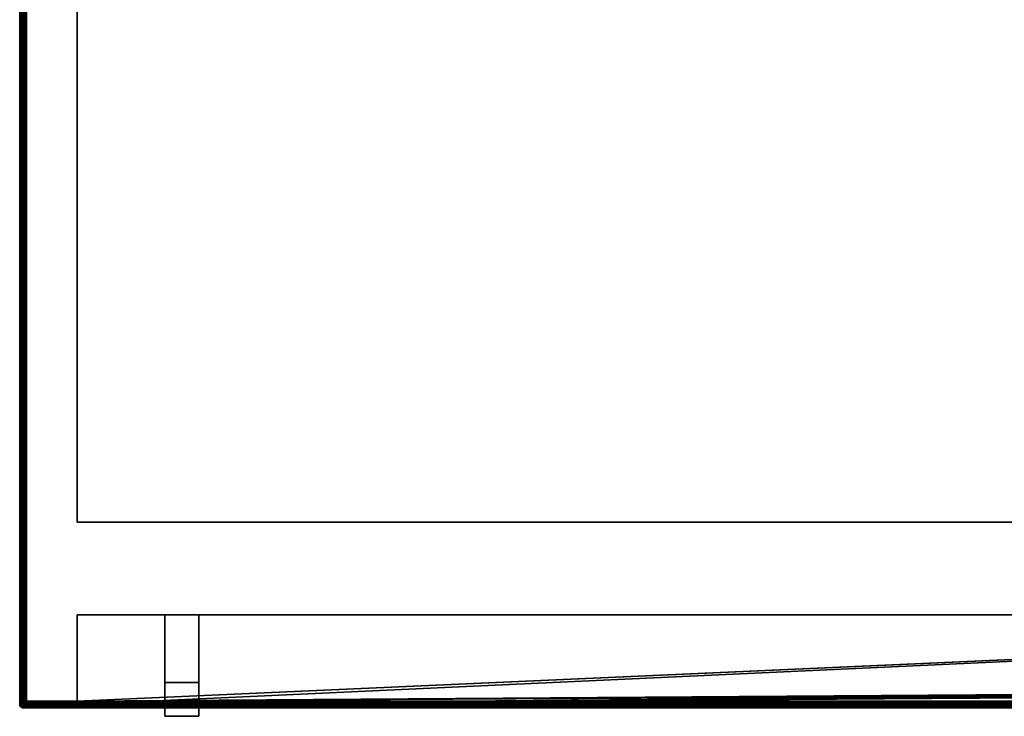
# Model space of a CAD drawing. Header units: millimetres. Extents: x -10 to 1199, y -425 to 10.
# Tile 1 of 6: x -1 to 290, y -402 to -196. Entities that reach past the tile are written whole.
import ezdxf

# ---------------------------------------------------------------- set-up
doc = ezdxf.new("R2010")
doc.units = ezdxf.units.MM
doc.header["$MEASUREMENT"] = 0
for name, color, linetype, lineweight in [('0 Misc', 7, 'Continuous', 35), ('10 Raster Images', 7, 'Continuous', 35), ('5 Hatches', 7, 'Continuous', 35)]:
    doc.layers.add(name, color=color, linetype=linetype, lineweight=lineweight)

msp = doc.modelspace()

# ---------------------------------------------------------------- linework, layer by layer
at = {"layer": '0 Misc', "color": 160, "linetype": 'Continuous', "lineweight": 25}
for p, q in [((-1, -399, 1076.5), (-1, -1, 1076.5)), ((-1, -1, 1096.5), (-1, -399, 1096.5)), ((0, -399, 1097.5), (0, -1, 1097.5)), ((0, -2, 1075.5), (0, -398, 1075.5)), ((0, -398, 1), (0, -2, 1)), ((1, -2), (1, -398)), ((16, -345, 16), (16, -20.5, 16)), ((16, -345, 1075.5), (16, -20.5, 1075.5)), ((16, -345, 16), (1182, -345, 16)), ((16, -345, 1075.5), (16, -345, 16)), ((1182, -345, 1075.5), (16, -345, 1075.5)), ((16, -372.5, 1075.5), (590, -372.5, 1075.5)), ((16, -399, 1075.5), (16, -372.5, 1075.5)), ((16, -372.5, 16), (16, -372.5, 1075.5)), ((16, -398, 16), (16, -372.5, 16)), ((590, -372.5, 16), (16, -372.5, 16)), ((16, -399, 1075.5), (590, -372.5, 1075.5)), ((16, -372.5, 1075.5), (16, -398.99, 15.16)), ((16, -372.5, 1075.5), (16, -398.89, 15.45)), ((16, -372.5, 1075.5), (16, -398.71, 15.71)), ((16, -372.5, 1075.5), (16, -398.45, 15.89)), ((16, -372.5, 1075.5), (16, -398.16, 15.99)), ((16, -372.5, 1075.5), (16, -398, 16)), ((16, -372.5, 16), (590, -372.5, 1075.5)), ((16, -372.5, 16), (52, -372.5, 818)), ((16, -372.5, 1075.5), (42, -372.5, 818)), ((42, -372.5, 818), (16, -372.5, 16)), ((16, -372.5, 1075.5), (42, -372.5, 828)), ((16, -372.5, 1075.5), (42, -372.5, 946)), ((16, -372.5, 1075.5), (42, -372.5, 956)), ((590, -372.5, 16), (16, -398, 16)), ((52, -372.5, 818), (42, -372.5, 818)), ((42, -372.5, 828), (52, -372.5, 828)), ((42, -372.5, 818), (42, -372.5, 828)), ((42, -372.5, 956), (52, -372.5, 956)), ((42, -372.5, 946), (42, -372.5, 956)), ((52, -372.5, 946), (42, -372.5, 946)), ((42, -372.5, 956), (42, -402.5, 956)), ((42, -402.5, 818), (42, -372.5, 818)), ((42, -372.5, 828), (42, -392.5, 828)), ((42, -392.5, 946), (42, -372.5, 946)), ((42, -372.5, 828), (590, -372.5, 1075.5)), ((42, -372.5, 828), (52, -372.5, 946)), ((42, -372.5, 956), (590, -372.5, 1075.5)), ((42, -372.5, 946), (42, -372.5, 828)), ((42, -392.5, 946), (42, -372.5, 956)), ((42, -372.5, 818), (42, -392.5, 828)), ((52, -372.5, 828), (52, -372.5, 818)), ((52, -372.5, 956), (52, -372.5, 946)), ((52, -372.5, 956), (52, -402.5, 956)), ((52, -392.5, 946), (52, -372.5, 946)), ((52, -372.5, 828), (52, -392.5, 828)), ((52, -402.5, 818), (52, -372.5, 818)), ((52, -372.5, 818), (590, -372.5, 1075.5)), ((52, -372.5, 828), (590, -372.5, 1075.5)), ((52, -372.5, 946), (590, -372.5, 1075.5)), ((52, -372.5, 956), (590, -372.5, 1075.5)), ((52, -392.5, 828), (52, -372.5, 818)), ((52, -372.5, 956), (52, -392.5, 946)), ((42, -392.5, 828), (42, -392.5, 946)), ((42, -392.5, 828), (52, -392.5, 828)), ((42, -392.5, 946), (52, -392.5, 946)), ((42, -402.5, 818), (42, -392.5, 946)), ((42, -392.5, 946), (42, -402.5, 956)), ((42, -392.5, 828), (42, -402.5, 818)), ((52, -392.5, 828), (52, -392.5, 946)), ((52, -402.5, 956), (52, -392.5, 828)), ((52, -392.5, 828), (52, -402.5, 818)), ((52, -402.5, 956), (52, -392.5, 946)), ((16, -399, 1075.5), (590, -394, 1075.5)), ((590, -394, 16), (16, -398, 16)), ((16, -399, 1075.5), (590.01, -394.16, 1075.5)), ((590.01, -394.16, 16), (16, -398, 16)), ((16, -399, 1075.5), (590.11, -394.45, 1075.5)), ((590.11, -394.45, 16), (16, -398, 16)), ((16, -399, 1075.5), (590.29, -394.71, 1075.5)), ((590.29, -394.71, 16), (16, -398, 16)), ((16, -399, 1075.5), (590.55, -394.89, 1075.5)), ((590.55, -394.89, 16), (16, -398, 16)), ((16, -399, 1075.5), (590.84, -394.99, 1075.5)), ((590.84, -394.99, 16), (16, -398, 16)), ((16, -399, 1075.5), (591, -395, 1075.5)), ((591, -395, 16), (16, -398, 16)), ((-1, -399, 1096.5), (-1, -399, 1076.5)), ((0, -398, 1075.5), (0, -398, 1)), ((1198, -399, 1097.5), (0, -399, 1097.5)), ((1, -398), (1197, -398)), ((1, -399, 1075.5), (16, -399, 1075.5)), ((1197, -399, 1), (1, -399, 1)), ((1, -399, 1), (1, -399, 1075.5)), ((1, -399, 1), (1183, -399, 15)), ((1, -399, 1075.5), (16, -399, 15)), ((16, -399, 15), (1, -399, 1)), ((1182, -398, 16), (16, -398, 16)), ((16, -399, 1075.5), (16, -398.99, 15.16)), ((16, -399, 1075.5), (1183, -399, 1075.5)), ((16, -399, 1075.5), (16, -399, 15)), ((16, -399, 15), (1183, -399, 15)), ((1198, -400, 1076.5), (0, -400, 1076.5)), ((0, -400, 1076.5), (0, -400, 1096.5)), ((0, -400, 1096.5), (1198, -400, 1096.5)), ((42, -402.5, 956), (42, -402.5, 818)), ((42, -402.5, 956), (52, -402.5, 956)), ((42, -402.5, 818), (52, -402.5, 818)), ((52, -402.5, 956), (52, -402.5, 818))]:
    msp.add_line(p, q, dxfattribs=at).dxf.unprotected_set("ltscale", 0)
at = {"layer": '0 Misc', "color": 160, "linetype": 'Continuous', "lineweight": 25, "extrusion": (0, 1, 0)}
for centre, start, end in [((0, 1096.5, -399), 0, 90), ((0, 1076.5, -399), 270, 0), ((-1, 1, -398), 270, 0)]:
    msp.add_arc(centre, 1, start, end, dxfattribs=at).dxf.unprotected_set("ltscale", 0)
at = {"layer": '0 Misc', "color": 160, "linetype": 'Continuous', "lineweight": 25, "extrusion": (0, 0, -1)}
msp.add_arc((0, -399, -1096.5), 1, 270, 0, dxfattribs=at).dxf.unprotected_set("ltscale", 0)
at = {"layer": '0 Misc', "color": 160, "linetype": 'Continuous', "lineweight": 25}
for centre in [(0, -399, 1076.5), (1, -398, 1)]:
    msp.add_arc(centre, 1, 180, 270, dxfattribs=at).dxf.unprotected_set("ltscale", 0)
at = {"layer": '0 Misc', "color": 160, "linetype": 'Continuous', "lineweight": 25, "extrusion": (-0.654654, 0.755929, 0)}
msp.add_arc((261.21, 1076.5, -301.62), 1.41, 246.6308, 270, dxfattribs=at).dxf.unprotected_set("ltscale", 0)
at = {"layer": '0 Misc', "color": 160, "linetype": 'Continuous', "lineweight": 25, "extrusion": (1, 0, 0)}
for centre, start, end in [((-399, 1096.5), 90, 180), ((-399, 1076.5), 180, 270), ((-398, 15, 16), 90, 180)]:
    msp.add_arc(centre, 1, start, end, dxfattribs=at).dxf.unprotected_set("ltscale", 0)
at = {"layer": '0 Misc', "color": 160, "linetype": 'Continuous', "lineweight": 25, "extrusion": (1, 0, -1.42109e-13)}
msp.add_arc((-398, 1, 1), 1, 180, 270, dxfattribs=at).dxf.unprotected_set("ltscale", 0)
at = {"layer": '0 Misc', "color": 7, "lineweight": 25}
for points, invisible_edges in [([(-1, -1, 1076.5), (-0.92, -399, 1076.12), (-1, -399, 1076.5)], 1), ([(-1, -1, 1076.5), (-0.92, -1, 1076.12), (-0.92, -399, 1076.12)], 12), ([(-1, -1, 1096.5), (-0.92, -399, 1096.88), (-0.92, -1, 1096.88)], 1), ([(-1, -1, 1096.5), (-1, -399, 1096.5), (-0.92, -399, 1096.88)], 12), ([(-1, -399, 1076.5), (-1, -1, 1096.5), (-1, -1, 1076.5)], 1), ([(-1, -399, 1076.5), (-1, -399, 1096.5), (-1, -1, 1096.5)], 12), ([(-0.92, -1, 1076.12), (-0.71, -399, 1075.79), (-0.92, -399, 1076.12)], 1), ([(-0.92, -1, 1076.12), (-0.71, -1, 1075.79), (-0.71, -399, 1075.79)], 12), ([(-0.71, -399, 1097.21), (-0.92, -1, 1096.88), (-0.92, -399, 1096.88)], 1), ([(-0.71, -399, 1097.21), (-0.71, -1, 1097.21), (-0.92, -1, 1096.88)], 12), ([(-0.71, -1, 1075.79), (-0.38, -399, 1075.58), (-0.71, -399, 1075.79)], 1), ([(-0.71, -1, 1075.79), (-0.38, -1, 1075.58), (-0.38, -399, 1075.58)], 12), ([(-0.38, -399, 1097.42), (-0.71, -1, 1097.21), (-0.71, -399, 1097.21)], 1), ([(-0.38, -399, 1097.42), (-0.38, -1, 1097.42), (-0.71, -1, 1097.21)], 12), ([(-0.38, -399, 1075.58), (-0.38, -1, 1075.58), (0, -2, 1075.5)], 1), ([(0, -399, 1097.5), (-0.38, -1, 1097.42), (-0.38, -399, 1097.42)], 1), ([(0, -399, 1097.5), (0, -1, 1097.5), (-0.38, -1, 1097.42)], 12), ([(-0.38, -399, 1075.58), (0, -2, 1075.5), (0, -398, 1075.5)], 1), ([(0, -399, 1097.5), (1198, -1, 1097.5), (0, -1, 1097.5)], 1), ([(0, -399, 1097.5), (1198, -399, 1097.5), (1198, -1, 1097.5)], 12), ([(0, -398, 1), (0.08, -2, 0.62), (0.08, -398, 0.62)], 1), ([(0, -398, 1), (0, -2, 1), (0.08, -2, 0.62)], 12), ([(0.29, -2, 0.29), (0.08, -398, 0.62), (0.08, -2, 0.62)], 1), ([(0.29, -2, 0.29), (0.29, -398, 0.29), (0.08, -398, 0.62)], 12), ([(0.62, -2, 0.08), (0.29, -398, 0.29), (0.29, -2, 0.29)], 1), ([(0.62, -2, 0.08), (0.62, -398, 0.08), (0.29, -398, 0.29)], 12), ([(1, -2, 0), (0.62, -398, 0.08), (0.62, -2, 0.08)], 1), ([(1, -2, 0), (1, -398, 0), (0.62, -398, 0.08)], 12), ([(1, -2), (1197, -398), (1, -398)], 1), ([(1, -2), (1197, -2), (1197, -398)], 12), ([(1182, -345, 16), (16, -20.5, 16), (16, -345, 16)], 1), ([(1182, -345, 16), (1182, -20.5, 16), (16, -20.5, 16)], 12), ([(16, -345, 16), (16, -20.5, 1075.5), (16, -345, 1075.5)], 1), ([(16, -345, 16), (16, -20.5, 16), (16, -20.5, 1075.5)], 12), ([(16, -345, 1075.5), (1182, -20.5, 1075.5), (1182, -345, 1075.5)], 1), ([(16, -345, 1075.5), (16, -20.5, 1075.5), (1182, -20.5, 1075.5)], 12), ([(16, -345, 1075.5), (1182, -345, 16), (16, -345, 16)], 1), ([(16, -345, 1075.5), (1182, -345, 1075.5), (1182, -345, 16)], 12), ([(42, -392.5, 946), (52, -392.5, 828), (42, -392.5, 828)], 1), ([(42, -392.5, 946), (52, -392.5, 946), (52, -392.5, 828)], 12), ([(-1, -399, 1096.5), (-0.92, -399.38, 1076.5), (-0.92, -399.38, 1096.5)], 1), ([(-1, -399, 1096.5), (-1, -399, 1076.5), (-0.92, -399.38, 1076.5)], 12), ([(-0.9, -399.21, 1096.87), (-0.98, -399.05, 1096.68), (-0.98, -399.18, 1096.55)], 12), ([(-0.9, -399.37, 1076.29), (-0.98, -399.05, 1076.32), (-0.9, -399.21, 1076.13)], 1), ([(-0.9, -399.37, 1076.29), (-0.98, -399.18, 1076.45), (-0.98, -399.05, 1076.32)], 12), ([(-0.9, -399.21, 1096.87), (-0.98, -399.18, 1096.55), (-0.9, -399.37, 1096.71)], 1), ([(-0.9, -399.21, 1096.87), (-0.72, -399.13, 1097.18), (-0.87, -399.01, 1097)], 1), ([(-0.76, -399.35, 1075.96), (-0.9, -399.21, 1076.13), (-0.87, -399.01, 1076)], 12), ([(-0.9, -399.21, 1096.87), (-0.76, -399.35, 1097.04), (-0.72, -399.13, 1097.18)], 12), ([(-0.76, -399.35, 1097.04), (-0.9, -399.21, 1096.87), (-0.9, -399.37, 1096.71)], 12), ([(-0.76, -399.54, 1076.15), (-0.9, -399.21, 1076.13), (-0.76, -399.35, 1075.96)], 1), ([(-0.76, -399.54, 1076.15), (-0.9, -399.37, 1076.29), (-0.9, -399.21, 1076.13)], 12), ([(-0.76, -399.35, 1075.96), (-0.87, -399.01, 1076), (-0.72, -399.13, 1075.82)], 1), ([(-0.76, -399.35, 1097.04), (-0.53, -399.25, 1097.31), (-0.72, -399.13, 1097.18)], 1), ([(-0.57, -399.48, 1075.83), (-0.76, -399.35, 1075.96), (-0.72, -399.13, 1075.82)], 12), ([(-0.76, -399.35, 1097.04), (-0.57, -399.48, 1097.17), (-0.53, -399.25, 1097.31)], 12), ([(-0.57, -399.48, 1075.83), (-0.72, -399.13, 1075.82), (-0.53, -399.25, 1075.69)], 1), ([(-0.3, -399.35, 1097.39), (-0.53, -399.25, 1097.31), (-0.57, -399.48, 1097.17)], 12), ([(-0.53, -399.25, 1075.69), (-0.34, -399.57, 1075.75), (-0.57, -399.48, 1075.83)], 1), ([(-0.53, -399.25, 1097.31), (-0.22, -399.11, 1097.47), (-0.45, -399, 1097.39)], 1), ([(-0.3, -399.35, 1075.61), (-0.53, -399.25, 1075.69), (-0.45, -399, 1075.61)], 12), ([(-0.53, -399.25, 1097.31), (-0.3, -399.35, 1097.39), (-0.22, -399.11, 1097.47)], 12), ([(-0.53, -399.25, 1075.69), (-0.3, -399.35, 1075.61), (-0.34, -399.57, 1075.75)], 12), ([(-0.3, -399.35, 1075.61), (-0.45, -399, 1075.61), (-0.22, -399.11, 1075.53)], 1), ([(0, -399.38, 1075.58), (1197, -399, 1075.5), (1198, -399.38, 1075.58)], 12), ([(0, -399.38, 1075.58), (1183, -399, 1075.5), (1197, -399, 1075.5)], 12), ([(0, -399.38, 1075.58), (1, -399, 1075.5), (16, -399, 1075.5)], 12), ([(0, -399.38, 1075.58), (0, -399, 1075.5), (1, -399, 1075.5)], 12), ([(1198, -399, 1097.5), (0, -399.38, 1097.42), (1198, -399.38, 1097.42)], 1), ([(1198, -399, 1097.5), (0, -399, 1097.5), (0, -399.38, 1097.42)], 12), ([(0.19, -398.25, 0.47), (0.03, -398.11, 0.78), (0.11, -398, 0.55)], 1), ([(0.19, -398.25, 0.47), (0.11, -398.35, 0.7), (0.03, -398.11, 0.78)], 12), ([(0.09, -398.42, 0.95), (0.11, -398.35, 0.7), (0.25, -398.57, 0.66)], 12), ([(0.09, -398.42, 0.95), (0.25, -398.57, 0.66), (0.22, -398.62, 0.91)], 1), ([(0.19, -398.25, 0.47), (0.25, -398.57, 0.66), (0.11, -398.35, 0.7)], 1), ([(0.46, -398.35, 0.24), (0.19, -398.25, 0.47), (0.32, -398.13, 0.28)], 1), ([(0.19, -398.25, 0.47), (0.33, -398.48, 0.43), (0.25, -398.57, 0.66)], 12), ([(0.46, -398.35, 0.24), (0.33, -398.48, 0.43), (0.19, -398.25, 0.47)], 12), ([(0.43, -398.75, 0.66), (0.22, -398.62, 0.91), (0.25, -398.57, 0.66)], 1), ([(0.43, -398.75, 0.66), (0.38, -398.78, 0.91), (0.22, -398.62, 0.91)], 12), ([(0.43, -398.75, 0.66), (0.25, -398.57, 0.66), (0.33, -398.48, 0.43)], 12), ([(0.63, -398.21, 0.1), (0.32, -398.13, 0.28), (0.5, -398.01, 0.13)], 1), ([(0.63, -398.21, 0.1), (0.46, -398.35, 0.24), (0.32, -398.13, 0.28)], 12), ([(0.46, -398.35, 0.24), (0.52, -398.67, 0.43), (0.33, -398.48, 0.43)], 1), ([(0.43, -398.75, 0.66), (0.33, -398.48, 0.43), (0.52, -398.67, 0.43)], 1), ([(0.38, -398.78, 0.91), (0.43, -398.75, 0.66), (0.65, -398.89, 0.7)], 12), ([(0.38, -398.78, 0.91), (0.65, -398.89, 0.7), (0.58, -398.91, 0.95)], 1), ([(0.75, -398.81, 0.47), (0.43, -398.75, 0.66), (0.52, -398.67, 0.43)], 1), ([(0.75, -398.81, 0.47), (0.65, -398.89, 0.7), (0.43, -398.75, 0.66)], 12), ([(0.63, -398.21, 0.1), (0.65, -398.54, 0.24), (0.46, -398.35, 0.24)], 1), ([(0.46, -398.35, 0.24), (0.65, -398.54, 0.24), (0.52, -398.67, 0.43)], 12), ([(0.87, -398.68, 0.28), (0.52, -398.67, 0.43), (0.65, -398.54, 0.24)], 1), ([(0.87, -398.68, 0.28), (0.75, -398.81, 0.47), (0.52, -398.67, 0.43)], 12), ([(0.63, -398.21, 0.1), (0.82, -398.05, 0.02), (0.95, -398.18, 0.02)], 12), ([(0.63, -398.21, 0.1), (0.95, -398.18, 0.02), (0.79, -398.37, 0.1)], 1), ([(0.63, -398.21, 0.1), (0.79, -398.37, 0.1), (0.65, -398.54, 0.24)], 12), ([(0.99, -398.5, 0.13), (0.65, -398.54, 0.24), (0.79, -398.37, 0.1)], 1), ([(0.99, -398.5, 0.13), (0.87, -398.68, 0.28), (0.65, -398.54, 0.24)], 12), ([(0.65, -398.89, 0.7), (0.75, -398.81, 0.47), (1, -398.89, 0.55)], 12), ([(0.65, -398.89, 0.7), (1, -398.89, 0.55), (0.89, -398.97, 0.78)], 1), ([(1, -398, 0), (1197, -398.38, 0.08), (1, -398.38, 0.08)], 1), ([(1, -398, 0), (1197, -398, 0), (1197, -398.38, 0.08)], 12), ([(1197, -398.71, 0.29), (1, -398.38, 0.08), (1197, -398.38, 0.08)], 1), ([(1197, -398.71, 0.29), (1, -398.71, 0.29), (1, -398.38, 0.08)], 12), ([(1197, -398.92, 0.62), (1, -398.71, 0.29), (1197, -398.71, 0.29)], 1), ([(1197, -398.92, 0.62), (1, -398.92, 0.62), (1, -398.71, 0.29)], 12), ([(1197, -399, 1), (1, -398.92, 0.62), (1197, -398.92, 0.62)], 1), ([(1197, -399, 1), (1, -399, 1), (1, -398.92, 0.62)], 12), ([(1182.29, -398.71, 15.71), (16, -398.92, 15.38), (1182.62, -398.92, 15.38)], 2), ([(1182.29, -398.71, 15.71), (16, -398.71, 15.71), (16, -398.92, 15.38)], 12), ([(16, -399, 15), (1182.62, -398.92, 15.38), (16, -398.92, 15.38)], 1), ([(16, -399, 15), (1183, -399, 15), (1182.62, -398.92, 15.38)], 1), ([(-0.92, -399.38, 1096.5), (-0.71, -399.71, 1076.5), (-0.71, -399.71, 1096.5)], 1), ([(-0.92, -399.38, 1096.5), (-0.92, -399.38, 1076.5), (-0.71, -399.71, 1076.5)], 12), ([(-0.76, -399.35, 1097.04), (-0.9, -399.37, 1096.71), (-0.76, -399.54, 1096.85)], 1), ([(-0.76, -399.54, 1096.85), (-0.9, -399.37, 1096.71), (-0.87, -399.5, 1096.51)], 12), ([(-0.9, -399.37, 1076.29), (-0.72, -399.68, 1076.37), (-0.87, -399.5, 1076.49)], 1), ([(-0.9, -399.37, 1076.29), (-0.76, -399.54, 1076.15), (-0.72, -399.68, 1076.37)], 12), ([(-0.76, -399.54, 1096.85), (-0.87, -399.5, 1096.51), (-0.72, -399.68, 1096.63)], 1), ([(-0.57, -399.48, 1097.17), (-0.76, -399.35, 1097.04), (-0.76, -399.54, 1096.85)], 12), ([(-0.57, -399.67, 1076.02), (-0.76, -399.35, 1075.96), (-0.57, -399.48, 1075.83)], 1), ([(-0.57, -399.67, 1076.02), (-0.76, -399.54, 1076.15), (-0.76, -399.35, 1075.96)], 12), ([(-0.57, -399.48, 1097.17), (-0.76, -399.54, 1096.85), (-0.57, -399.67, 1096.98)], 1), ([(-0.57, -399.67, 1096.98), (-0.76, -399.54, 1096.85), (-0.72, -399.68, 1096.63)], 12), ([(-0.76, -399.54, 1076.15), (-0.53, -399.81, 1076.25), (-0.72, -399.68, 1076.37)], 1), ([(-0.76, -399.54, 1076.15), (-0.57, -399.67, 1076.02), (-0.53, -399.81, 1076.25)], 12), ([(-0.57, -399.67, 1096.98), (-0.72, -399.68, 1096.63), (-0.53, -399.81, 1096.75)], 1), ([(-0.71, -399.71, 1096.5), (-0.38, -399.92, 1076.5), (-0.38, -399.92, 1096.5)], 1), ([(-0.71, -399.71, 1096.5), (-0.71, -399.71, 1076.5), (-0.38, -399.92, 1076.5)], 12), ([(-0.3, -399.35, 1097.39), (-0.57, -399.48, 1097.17), (-0.34, -399.57, 1097.25)], 1), ([(-0.34, -399.57, 1097.25), (-0.57, -399.48, 1097.17), (-0.57, -399.67, 1096.98)], 12), ([(-0.34, -399.75, 1075.93), (-0.57, -399.48, 1075.83), (-0.34, -399.57, 1075.75)], 1), ([(-0.34, -399.75, 1075.93), (-0.57, -399.67, 1076.02), (-0.57, -399.48, 1075.83)], 12), ([(-0.34, -399.57, 1097.25), (-0.57, -399.67, 1096.98), (-0.34, -399.75, 1097.07)], 1), ([(-0.53, -399.81, 1096.75), (-0.34, -399.75, 1097.07), (-0.57, -399.67, 1096.98)], 1), ([(-0.3, -399.89, 1076.16), (-0.57, -399.67, 1076.02), (-0.34, -399.75, 1075.93)], 1), ([(-0.3, -399.89, 1076.16), (-0.53, -399.81, 1076.25), (-0.57, -399.67, 1076.02)], 12), ([(-0.53, -399.81, 1096.75), (-0.3, -399.89, 1096.85), (-0.34, -399.75, 1097.07)], 12), ([(-0.3, -399.89, 1096.85), (-0.53, -399.81, 1096.75), (-0.45, -399.89, 1096.5)], 12), ([(-0.53, -399.81, 1076.25), (-0.22, -399.97, 1076.39), (-0.45, -399.89, 1076.5)], 1), ([(-0.53, -399.81, 1076.25), (-0.3, -399.89, 1076.16), (-0.22, -399.97, 1076.39)], 12), ([(-0.3, -399.89, 1096.85), (-0.45, -399.89, 1096.5), (-0.22, -399.97, 1096.61)], 1), ([(0, -400, 1076.5), (-0.38, -399.92, 1096.5), (-0.38, -399.92, 1076.5)], 1), ([(0, -400, 1076.5), (0, -400, 1096.5), (-0.38, -399.92, 1096.5)], 12), ([(-0.05, -399.42, 1097.41), (-0.3, -399.35, 1097.39), (-0.34, -399.57, 1097.25)], 12), ([(-0.09, -399.62, 1075.72), (-0.34, -399.57, 1075.75), (-0.3, -399.35, 1075.61)], 12), ([(-0.05, -399.42, 1097.41), (-0.34, -399.57, 1097.25), (-0.09, -399.62, 1097.28)], 1), ([(-0.09, -399.62, 1097.28), (-0.34, -399.57, 1097.25), (-0.34, -399.75, 1097.07)], 12), ([(-0.09, -399.78, 1075.88), (-0.34, -399.57, 1075.75), (-0.09, -399.62, 1075.72)], 1), ([(-0.09, -399.78, 1075.88), (-0.34, -399.75, 1075.93), (-0.34, -399.57, 1075.75)], 12), ([(-0.09, -399.62, 1097.28), (-0.34, -399.75, 1097.07), (-0.09, -399.78, 1097.12)], 1), ([(-0.09, -399.78, 1097.12), (-0.34, -399.75, 1097.07), (-0.3, -399.89, 1096.85)], 12), ([(-0.05, -399.91, 1076.08), (-0.34, -399.75, 1075.93), (-0.09, -399.78, 1075.88)], 1), ([(-0.05, -399.91, 1076.08), (-0.3, -399.89, 1076.16), (-0.34, -399.75, 1075.93)], 12), ([(-0.09, -399.62, 1075.72), (-0.3, -399.35, 1075.61), (-0.05, -399.42, 1075.59)], 1), ([(-0.09, -399.78, 1097.12), (-0.3, -399.89, 1096.85), (-0.05, -399.91, 1096.92)], 1), ([(0, -399.71, 1075.79), (1198, -399.38, 1075.58), (1198, -399.71, 1075.79)], 1), ([(0, -399.71, 1075.79), (0, -399.38, 1075.58), (1198, -399.38, 1075.58)], 12), ([(1198, -399.38, 1097.42), (0, -399.71, 1097.21), (1198, -399.71, 1097.21)], 1), ([(1198, -399.38, 1097.42), (0, -399.38, 1097.42), (0, -399.71, 1097.21)], 12), ([(0, -399.92, 1076.12), (1198, -399.71, 1075.79), (1198, -399.92, 1076.12)], 1), ([(0, -399.92, 1076.12), (0, -399.71, 1075.79), (1198, -399.71, 1075.79)], 12), ([(1198, -399.71, 1097.21), (0, -399.92, 1096.88), (1198, -399.92, 1096.88)], 1), ([(1198, -399.71, 1097.21), (0, -399.71, 1097.21), (0, -399.92, 1096.88)], 12), ([(0, -400, 1076.5), (1198, -399.92, 1076.12), (1198, -400, 1076.5)], 1), ([(0, -400, 1076.5), (0, -399.92, 1076.12), (1198, -399.92, 1076.12)], 12), ([(0, -400, 1096.5), (1198, -399.92, 1096.88), (0, -399.92, 1096.88)], 1), ([(0, -400, 1096.5), (1198, -400, 1096.5), (1198, -399.92, 1096.88)], 12), ([(1198, -400, 1076.5), (0, -400, 1096.5), (0, -400, 1076.5)], 1), ([(1198, -400, 1076.5), (1198, -400, 1096.5), (0, -400, 1096.5)], 12)]:
    msp.add_3dface(points, dxfattribs=dict(at, invisible_edges=invisible_edges))
for points in [[(590, -372.5, 1075.5), (16, -399, 1075.5), (16, -372.5, 1075.5)], [(16, -399, 1075.5), (590, -372.5, 1075.5), (590, -394, 1075.5)], [(16, -399, 1075.5), (16, -398.99, 15.16), (16, -372.5, 1075.5)], [(16, -372.5, 1075.5), (16, -398.99, 15.16), (16, -398.89, 15.45)], [(16, -372.5, 1075.5), (16, -398.89, 15.45), (16, -398.71, 15.71)], [(16, -372.5, 1075.5), (16, -398.71, 15.71), (16, -398.45, 15.89)], [(16, -372.5, 1075.5), (16, -398.45, 15.89), (16, -398.16, 15.99)], [(16, -372.5, 1075.5), (16, -398.16, 15.99), (16, -398, 16)], [(16, -372.5, 1075.5), (16, -398, 16), (16, -372.5, 16)], [(16, -398, 16), (590, -372.5, 16), (16, -372.5, 16)], [(590, -372.5, 16), (16, -398, 16), (590, -394, 16)], [(16, -399, 1075.5), (590, -394, 1075.5), (590.01, -394.16, 1075.5)], [(590, -394, 16), (16, -398, 16), (590.01, -394.16, 16)], [(16, -399, 1075.5), (590.01, -394.16, 1075.5), (590.11, -394.45, 1075.5)], [(590.01, -394.16, 16), (16, -398, 16), (590.11, -394.45, 16)], [(16, -399, 1075.5), (590.11, -394.45, 1075.5), (590.29, -394.71, 1075.5)], [(590.11, -394.45, 16), (16, -398, 16), (590.29, -394.71, 16)], [(16, -399, 1075.5), (590.29, -394.71, 1075.5), (590.55, -394.89, 1075.5)], [(590.29, -394.71, 16), (16, -398, 16), (590.55, -394.89, 16)], [(16, -399, 1075.5), (590.55, -394.89, 1075.5), (590.84, -394.99, 1075.5)], [(590.55, -394.89, 16), (16, -398, 16), (590.84, -394.99, 16)], [(16, -399, 1075.5), (590.84, -394.99, 1075.5), (591, -395, 1075.5)], [(590.84, -394.99, 16), (16, -398, 16), (591, -395, 16)], [(16, -399, 1075.5), (591, -395, 1075.5), (1183, -399, 1075.5)], [(591, -395, 16), (16, -398, 16), (1182, -398, 16)], [(-0.98, -399.05, 1096.68), (-0.92, -399, 1096.88), (-1, -399, 1096.5)], [(-0.98, -399.18, 1096.55), (-0.98, -399.05, 1096.68), (-1, -399, 1096.5)], [(-0.98, -399.18, 1096.55), (-1, -399, 1096.5), (-0.92, -399.38, 1096.5)], [(-0.98, -399.18, 1076.45), (-0.92, -399.38, 1076.5), (-1, -399, 1076.5)], [(-0.98, -399.05, 1076.32), (-0.98, -399.18, 1076.45), (-1, -399, 1076.5)], [(-0.98, -399.05, 1076.32), (-1, -399, 1076.5), (-0.92, -399, 1076.12)], [(-0.9, -399.21, 1096.87), (-0.92, -399, 1096.88), (-0.98, -399.05, 1096.68)], [(-0.92, -399, 1076.12), (-0.9, -399.21, 1076.13), (-0.98, -399.05, 1076.32)], [(-0.92, -399.38, 1096.5), (-0.9, -399.37, 1096.71), (-0.98, -399.18, 1096.55)], [(-0.9, -399.37, 1076.29), (-0.92, -399.38, 1076.5), (-0.98, -399.18, 1076.45)], [(-0.92, -399, 1096.88), (-0.87, -399.01, 1097), (-0.71, -399, 1097.21)], [(-0.92, -399, 1096.88), (-0.9, -399.21, 1096.87), (-0.87, -399.01, 1097)], [(-0.71, -399, 1075.79), (-0.87, -399.01, 1076), (-0.92, -399, 1076.12)], [(-0.9, -399.21, 1076.13), (-0.92, -399, 1076.12), (-0.87, -399.01, 1076)], [(-0.71, -399, 1097.21), (-0.87, -399.01, 1097), (-0.72, -399.13, 1097.18)], [(-0.71, -399, 1075.79), (-0.72, -399.13, 1075.82), (-0.87, -399.01, 1076)], [(-0.71, -399, 1097.21), (-0.72, -399.13, 1097.18), (-0.53, -399.25, 1097.31)], [(-0.53, -399.25, 1075.69), (-0.72, -399.13, 1075.82), (-0.71, -399, 1075.79)], [(-0.71, -399, 1097.21), (-0.45, -399, 1097.39), (-0.38, -399, 1097.42)], [(-0.71, -399, 1097.21), (-0.53, -399.25, 1097.31), (-0.45, -399, 1097.39)], [(-0.71, -399, 1075.79), (-0.45, -399, 1075.61), (-0.53, -399.25, 1075.69)], [(-0.71, -399, 1075.79), (-0.38, -399, 1075.58), (-0.45, -399, 1075.61)], [(-0.38, -399, 1097.42), (-0.45, -399, 1097.39), (-0.22, -399.11, 1097.47)], [(-0.45, -399, 1075.61), (-0.38, -399, 1075.58), (-0.22, -399.11, 1075.53)], [(0, -398, 1075.5), (0, -399, 1075.5), (-0.38, -399, 1075.58)], [(-0.38, -399, 1097.42), (-0.22, -399.11, 1097.47), (0, -399, 1097.5)], [(-0.22, -399.11, 1075.53), (-0.38, -399, 1075.58), (0, -399, 1075.5)], [(-0.22, -399.11, 1097.47), (-0.3, -399.35, 1097.39), (-0.05, -399.42, 1097.41)], [(0, -399.38, 1075.58), (-0.3, -399.35, 1075.61), (-0.22, -399.11, 1075.53)], [(-0.05, -399.42, 1097.41), (0, -399, 1097.5), (-0.22, -399.11, 1097.47)], [(0, -399.38, 1075.58), (-0.22, -399.11, 1075.53), (0, -399, 1075.5)], [(0, -399, 1097.5), (-0.05, -399.42, 1097.41), (0, -399.38, 1097.42)], [(0.02, -398.19, 1075.5), (0, -399, 1075.5), (0, -398, 1075.5)], [(0, -398, 1), (0.08, -398.38, 1), (0.02, -398.19, 1075.5)], [(0, -398, 1075.5), (0, -398, 1), (0.02, -398.19, 1075.5)], [(0, -398, 1), (0.03, -398.11, 0.78), (0.08, -398.38, 1)], [(0, -398, 1), (0.08, -398, 0.62), (0.03, -398.11, 0.78)], [(0.02, -398.19, 1075.5), (0.08, -398.38, 1075.5), (0, -399, 1075.5)], [(0, -399, 1075.5), (0.08, -398.38, 1075.5), (0.15, -398.85, 1075.51)], [(0, -399, 1075.5), (0.15, -398.85, 1075.51), (0.62, -398.92, 1075.5)], [(0, -399, 1075.5), (0.62, -398.92, 1075.5), (0.81, -398.98, 1075.5)], [(0, -399, 1075.5), (0.81, -398.98, 1075.5), (1, -399, 1075.5)], [(16, -399, 1075.5), (1183, -399, 1075.5), (0, -399.38, 1075.58)], [(0.08, -398.38, 1), (0.08, -398.38, 1075.5), (0.02, -398.19, 1075.5)], [(0.03, -398.11, 0.78), (0.08, -398, 0.62), (0.11, -398, 0.55)], [(0.09, -398.42, 0.95), (0.03, -398.11, 0.78), (0.11, -398.35, 0.7)], [(0.03, -398.11, 0.78), (0.09, -398.42, 0.95), (0.08, -398.38, 1)], [(0.11, -398, 0.55), (0.08, -398, 0.62), (0.29, -398, 0.29)], [(0.15, -398.85, 1075.51), (0.08, -398.38, 1075.5), (0.17, -398.56, 1075.51)], [(0.17, -398.56, 1075.51), (0.08, -398.38, 1075.5), (0.08, -398.38, 1)], [(0.17, -398.56, 1075.51), (0.08, -398.38, 1), (0.29, -398.71, 1)], [(0.22, -398.62, 0.91), (0.08, -398.38, 1), (0.09, -398.42, 0.95)], [(0.22, -398.62, 0.91), (0.29, -398.71, 1), (0.08, -398.38, 1)], [(0.19, -398.25, 0.47), (0.11, -398, 0.55), (0.29, -398, 0.29)], [(0.29, -398.71, 1075.54), (0.15, -398.85, 1075.51), (0.17, -398.56, 1075.51)], [(0.44, -398.83, 1075.51), (0.15, -398.85, 1075.51), (0.29, -398.71, 1075.54)], [(0.62, -398.92, 1075.5), (0.15, -398.85, 1075.51), (0.44, -398.83, 1075.51)], [(0.29, -398.71, 1075.54), (0.17, -398.56, 1075.51), (0.29, -398.71, 1)], [(0.19, -398.25, 0.47), (0.29, -398, 0.29), (0.32, -398.13, 0.28)], [(0.38, -398.78, 0.91), (0.29, -398.71, 1), (0.22, -398.62, 0.91)], [(0.5, -398.01, 0.13), (0.32, -398.13, 0.28), (0.29, -398, 0.29)], [(0.62, -398, 0.08), (0.5, -398.01, 0.13), (0.29, -398, 0.29)], [(0.29, -398.71, 1), (0.44, -398.83, 1075.51), (0.29, -398.71, 1075.54)], [(0.29, -398.71, 1), (0.62, -398.92, 1), (0.44, -398.83, 1075.51)], [(0.58, -398.91, 0.95), (0.62, -398.92, 1), (0.29, -398.71, 1)], [(0.38, -398.78, 0.91), (0.58, -398.91, 0.95), (0.29, -398.71, 1)], [(0.44, -398.83, 1075.51), (0.62, -398.92, 1), (0.62, -398.92, 1075.5)], [(0.62, -398, 0.08), (0.63, -398.21, 0.1), (0.5, -398.01, 0.13)], [(0.58, -398.91, 0.95), (0.65, -398.89, 0.7), (0.62, -398.92, 1)], [(0.82, -398.05, 0.02), (0.63, -398.21, 0.1), (0.62, -398, 0.08)], [(0.62, -398, 0.08), (1, -398, 0), (0.82, -398.05, 0.02)], [(0.62, -398.92, 1), (0.65, -398.89, 0.7), (0.89, -398.97, 0.78)], [(0.62, -398.92, 1075.5), (0.62, -398.92, 1), (0.81, -398.98, 1075.5)], [(0.81, -398.98, 1075.5), (0.62, -398.92, 1), (1, -399, 1)], [(0.62, -398.92, 1), (0.89, -398.97, 0.78), (1, -399, 1)], [(1, -398.71, 0.29), (0.75, -398.81, 0.47), (0.87, -398.68, 0.28)], [(0.75, -398.81, 0.47), (1, -398.71, 0.29), (1, -398.89, 0.55)], [(0.79, -398.37, 0.1), (0.95, -398.18, 0.02), (1, -398.38, 0.08)], [(0.79, -398.37, 0.1), (1, -398.38, 0.08), (0.99, -398.5, 0.13)], [(1, -399, 1075.5), (0.81, -398.98, 1075.5), (1, -399, 1)], [(0.82, -398.05, 0.02), (1, -398, 0), (0.95, -398.18, 0.02)], [(0.99, -398.5, 0.13), (1, -398.71, 0.29), (0.87, -398.68, 0.28)], [(1, -398.89, 0.55), (1, -398.92, 0.62), (0.89, -398.97, 0.78)], [(0.89, -398.97, 0.78), (1, -398.92, 0.62), (1, -399, 1)], [(0.95, -398.18, 0.02), (1, -398, 0), (1, -398.38, 0.08)], [(1, -398.71, 0.29), (0.99, -398.5, 0.13), (1, -398.38, 0.08)], [(1, -398.89, 0.55), (1, -398.71, 0.29), (1, -398.92, 0.62)], [(1197, -399, 1), (1183, -399, 15), (1, -399, 1)], [(1, -399, 1), (16, -399, 15), (1, -399, 1075.5)], [(16, -399, 15), (1, -399, 1), (1183, -399, 15)], [(1, -399, 1075.5), (16, -399, 15), (16, -399, 1075.5)], [(1182.02, -398.2, 15.98), (1182, -398, 16), (16, -398, 16)], [(16, -398.38, 15.92), (1182.02, -398.2, 15.98), (16, -398, 16)], [(16, -398.38, 15.92), (1182.08, -398.38, 15.92), (1182.02, -398.2, 15.98)], [(1182.17, -398.56, 15.83), (1182.08, -398.38, 15.92), (16, -398.38, 15.92)], [(1182.17, -398.56, 15.83), (16, -398.38, 15.92), (16, -398.71, 15.71)], [(1182.29, -398.71, 15.71), (1182.17, -398.56, 15.83), (16, -398.71, 15.71)], [(16, -398.99, 15.16), (16, -399, 1075.5), (16, -399, 15)], [(-0.9, -399.37, 1096.71), (-0.92, -399.38, 1096.5), (-0.87, -399.5, 1096.51)], [(-0.92, -399.38, 1076.5), (-0.9, -399.37, 1076.29), (-0.87, -399.5, 1076.49)], [(-0.71, -399.71, 1096.5), (-0.87, -399.5, 1096.51), (-0.92, -399.38, 1096.5)], [(-0.92, -399.38, 1076.5), (-0.87, -399.5, 1076.49), (-0.71, -399.71, 1076.5)], [(-0.71, -399.71, 1096.5), (-0.72, -399.68, 1096.63), (-0.87, -399.5, 1096.51)], [(-0.71, -399.71, 1076.5), (-0.87, -399.5, 1076.49), (-0.72, -399.68, 1076.37)], [(-0.53, -399.81, 1096.75), (-0.72, -399.68, 1096.63), (-0.71, -399.71, 1096.5)], [(-0.71, -399.71, 1076.5), (-0.72, -399.68, 1076.37), (-0.53, -399.81, 1076.25)], [(-0.71, -399.71, 1096.5), (-0.45, -399.89, 1096.5), (-0.53, -399.81, 1096.75)], [(-0.71, -399.71, 1096.5), (-0.38, -399.92, 1096.5), (-0.45, -399.89, 1096.5)], [(-0.71, -399.71, 1076.5), (-0.45, -399.89, 1076.5), (-0.38, -399.92, 1076.5)], [(-0.71, -399.71, 1076.5), (-0.53, -399.81, 1076.25), (-0.45, -399.89, 1076.5)], [(-0.45, -399.89, 1096.5), (-0.38, -399.92, 1096.5), (-0.22, -399.97, 1096.61)], [(-0.38, -399.92, 1076.5), (-0.45, -399.89, 1076.5), (-0.22, -399.97, 1076.39)], [(-0.22, -399.97, 1096.61), (-0.38, -399.92, 1096.5), (0, -400, 1096.5)], [(-0.38, -399.92, 1076.5), (-0.22, -399.97, 1076.39), (0, -400, 1076.5)], [(-0.3, -399.35, 1075.61), (0, -399.38, 1075.58), (-0.05, -399.42, 1075.59)], [(-0.3, -399.89, 1096.85), (0, -399.92, 1096.88), (-0.05, -399.91, 1096.92)], [(0, -399.92, 1096.88), (-0.3, -399.89, 1096.85), (-0.22, -399.97, 1096.61)], [(-0.22, -399.97, 1076.39), (-0.3, -399.89, 1076.16), (-0.05, -399.91, 1076.08)], [(-0.05, -399.91, 1076.08), (0, -400, 1076.5), (-0.22, -399.97, 1076.39)], [(0, -399.92, 1096.88), (-0.22, -399.97, 1096.61), (0, -400, 1096.5)], [(0, -399.38, 1097.42), (-0.09, -399.62, 1097.28), (0, -399.71, 1097.21)], [(-0.05, -399.42, 1097.41), (-0.09, -399.62, 1097.28), (0, -399.38, 1097.42)], [(-0.05, -399.42, 1075.59), (0, -399.71, 1075.79), (-0.09, -399.62, 1075.72)], [(-0.09, -399.62, 1097.28), (-0.09, -399.78, 1097.12), (0, -399.71, 1097.21)], [(-0.09, -399.78, 1075.88), (-0.09, -399.62, 1075.72), (0, -399.71, 1075.79)], [(-0.05, -399.91, 1096.92), (0, -399.71, 1097.21), (-0.09, -399.78, 1097.12)], [(0, -399.92, 1076.12), (-0.09, -399.78, 1075.88), (0, -399.71, 1075.79)], [(-0.05, -399.91, 1076.08), (-0.09, -399.78, 1075.88), (0, -399.92, 1076.12)], [(-0.05, -399.42, 1075.59), (0, -399.38, 1075.58), (0, -399.71, 1075.79)], [(-0.05, -399.91, 1096.92), (0, -399.92, 1096.88), (0, -399.71, 1097.21)], [(0, -400, 1076.5), (-0.05, -399.91, 1076.08), (0, -399.92, 1076.12)]]:
    msp.add_3dface(points, dxfattribs=at)
at = {"layer": '0 Misc', "color": 98, "lineweight": 25}
for points, invisible_edges in [([(42, -402.5, 956), (52, -372.5, 956), (42, -372.5, 956)], 1), ([(42, -402.5, 956), (52, -402.5, 956), (52, -372.5, 956)], 12), ([(42, -372.5, 818), (52, -402.5, 818), (42, -402.5, 818)], 1), ([(42, -372.5, 818), (52, -372.5, 818), (52, -402.5, 818)], 12), ([(42, -392.5, 828), (52, -372.5, 828), (42, -372.5, 828)], 1), ([(42, -392.5, 828), (52, -392.5, 828), (52, -372.5, 828)], 12), ([(42, -372.5, 946), (52, -392.5, 946), (42, -392.5, 946)], 1), ([(42, -372.5, 946), (52, -372.5, 946), (52, -392.5, 946)], 12), ([(42, -402.5, 818), (52, -402.5, 956), (42, -402.5, 956)], 1), ([(42, -402.5, 818), (52, -402.5, 818), (52, -402.5, 956)], 12)]:
    msp.add_3dface(points, dxfattribs=dict(at, invisible_edges=invisible_edges))
for points in [[(42, -392.5, 946), (42, -402.5, 956), (42, -372.5, 956)], [(42, -392.5, 946), (42, -372.5, 956), (42, -372.5, 946)], [(42, -402.5, 818), (42, -392.5, 828), (42, -372.5, 818)], [(42, -372.5, 818), (42, -392.5, 828), (42, -372.5, 828)], [(52, -392.5, 828), (52, -402.5, 818), (52, -372.5, 818)], [(52, -392.5, 828), (52, -372.5, 818), (52, -372.5, 828)], [(52, -392.5, 946), (52, -372.5, 956), (52, -402.5, 956)], [(52, -372.5, 956), (52, -392.5, 946), (52, -372.5, 946)], [(42, -402.5, 956), (42, -392.5, 946), (42, -402.5, 818)], [(42, -392.5, 828), (42, -402.5, 818), (42, -392.5, 946)], [(52, -402.5, 818), (52, -392.5, 828), (52, -402.5, 956)], [(52, -402.5, 956), (52, -392.5, 828), (52, -392.5, 946)]]:
    msp.add_3dface(points, dxfattribs=at)
at = {"layer": '10 Raster Images', "color": 160, "linetype": 'Continuous', "lineweight": 25}
for p, q in [((590, -372.5, 1075.5), (16, -372.5, 1075.5)), ((16, -372.5, 1075.5), (16, -399, 1075.5)), ((16, -399, 1075.5), (16, -372.5, 1075.5)), ((16, -372.5, 1075.5), (16, -372.5, 16)), ((16, -372.5, 16), (16, -398, 16)), ((590, -372.5, 16), (16, -372.5, 16)), ((16, -372.5, 16), (16, -372.5, 1075.5)), ((16, -372.5, 1075.5), (590, -372.5, 1075.5)), ((16, -398, 16), (16, -372.5, 16)), ((16, -372.5, 16), (590, -372.5, 16)), ((52, -372.5, 828), (42, -372.5, 828)), ((52, -372.5, 956), (42, -372.5, 956)), ((42, -372.5, 818), (52, -372.5, 818)), ((42, -372.5, 828), (42, -372.5, 818)), ((42, -372.5, 946), (52, -372.5, 946)), ((42, -372.5, 956), (42, -372.5, 946)), ((42, -372.5, 956), (42, -402.5, 956)), ((42, -392.5, 946), (42, -372.5, 946)), ((42, -372.5, 946), (42, -372.5, 956)), ((42, -402.5, 818), (42, -372.5, 818)), ((42, -372.5, 818), (42, -372.5, 828)), ((42, -372.5, 828), (42, -392.5, 828)), ((52, -372.5, 818), (52, -372.5, 828)), ((52, -372.5, 946), (52, -372.5, 956)), ((52, -372.5, 818), (52, -402.5, 818)), ((52, -392.5, 828), (52, -372.5, 828)), ((52, -372.5, 828), (52, -372.5, 818)), ((52, -402.5, 956), (52, -372.5, 956)), ((52, -372.5, 956), (52, -372.5, 946)), ((52, -372.5, 946), (52, -392.5, 946)), ((42, -392.5, 828), (42, -392.5, 946)), ((52, -392.5, 946), (52, -392.5, 828)), ((1197, -399, 1), (1, -399, 1)), ((1, -399, 1), (1, -399, 1075.5)), ((1, -399, 1075.5), (16, -399, 1075.5)), ((16, -398, 16), (16, -398.16, 15.99)), ((1182, -398, 16), (16, -398, 16)), ((16, -398.16, 15.99), (16, -398.45, 15.89)), ((16, -398.45, 15.89), (16, -398.71, 15.71)), ((16, -398.71, 15.71), (16, -398.89, 15.45)), ((16, -398.89, 15.45), (16, -398.99, 15.16)), ((16, -398.99, 15.16), (16, -399, 15)), ((16, -399, 1075.5), (1183, -399, 1075.5)), ((16, -399, 15), (16, -399, 1075.5)), ((16, -399, 15), (1183, -399, 15)), ((16, -399, 1075.5), (16, -399, 15)), ((42, -402.5, 956), (42, -402.5, 818)), ((52, -402.5, 818), (52, -402.5, 956))]:
    msp.add_line(p, q, dxfattribs=at).dxf.unprotected_set("ltscale", 0)
at = {"layer": '5 Hatches', "color": 7, "lineweight": 25}
for points, invisible_edges in [([(0, -2, 1), (0, -398, 1075.5), (0, -2, 1075.5)], 1), ([(0, -2, 1), (0, -398, 1), (0, -398, 1075.5)], 12)]:
    msp.add_3dface(points, dxfattribs=dict(at, invisible_edges=invisible_edges))
at = {"layer": '5 Hatches', "color": 5, "lineweight": 25}
for points in [[(590, -372.5, 1075.5), (16, -372.5, 16), (590, -372.5, 16)], [(16, -372.5, 16), (590, -372.5, 1075.5), (52, -372.5, 818)], [(16, -372.5, 16), (42, -372.5, 818), (16, -372.5, 1075.5)], [(42, -372.5, 818), (16, -372.5, 16), (52, -372.5, 818)], [(16, -372.5, 1075.5), (42, -372.5, 818), (42, -372.5, 828)], [(16, -372.5, 1075.5), (42, -372.5, 828), (42, -372.5, 946)], [(16, -372.5, 1075.5), (42, -372.5, 946), (42, -372.5, 956)], [(16, -372.5, 1075.5), (42, -372.5, 956), (590, -372.5, 1075.5)], [(52, -372.5, 828), (590, -372.5, 1075.5), (42, -372.5, 828)], [(42, -372.5, 828), (590, -372.5, 1075.5), (52, -372.5, 946)], [(52, -372.5, 956), (590, -372.5, 1075.5), (42, -372.5, 956)], [(42, -372.5, 946), (42, -372.5, 828), (52, -372.5, 946)], [(52, -372.5, 818), (590, -372.5, 1075.5), (52, -372.5, 828)], [(52, -372.5, 946), (590, -372.5, 1075.5), (52, -372.5, 956)]]:
    msp.add_3dface(points, dxfattribs=at)

doc.saveas('drawing.dxf')
